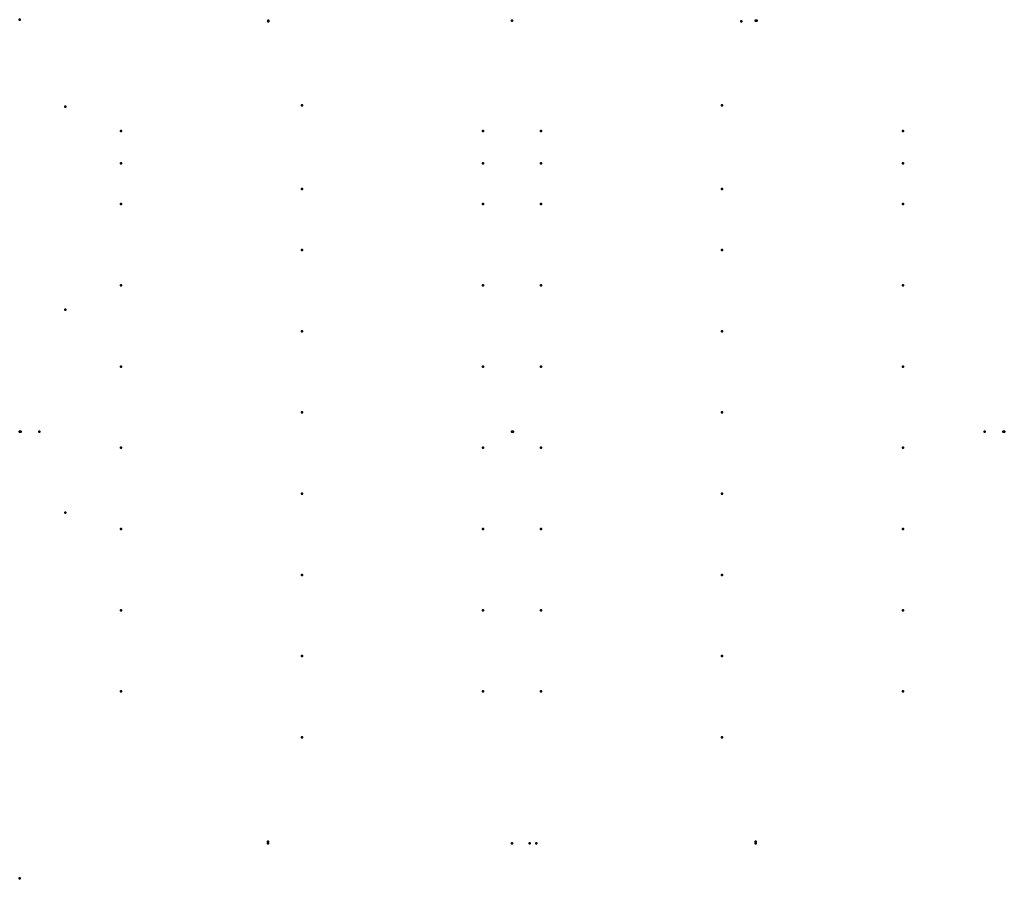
# Model space of a CAD drawing. Header units: millimetres. Extents: x -606 to 606, y -550 to 507.
import ezdxf

# ---------------------------------------------------------------- set-up
doc = ezdxf.new("R2010")
doc.units = ezdxf.units.MM
doc.layers.add('ConnectionPoints', color=7, linetype='Continuous', lineweight=50)

msp = doc.modelspace()

# ---------------------------------------------------------------- linework, layer by layer
at = {"layer": 'ConnectionPoints', "extrusion": (-7.4988e-33, -1, -1.22465e-16)}
msp.add_point((-606, 507), dxfattribs=at)
at = {"layer": 'ConnectionPoints', "extrusion": (0, -1, 0)}
for p in [(-300, 506, 994.75), (-300, 505, 1003.75), (0, 506, 994.75), (0, 506, 994.75), (282.2, 505, 1017.97), (300, 506, 994.75), (-300.5, -507, 1003.75), (300, -507, 1003.75)]:
    msp.add_point(p, dxfattribs=at)
at = {"layer": 'ConnectionPoints', "extrusion": (0, 1, 0)}
for p in [(-300, 506, 994.75), (0, 506, 994.75), (301, 506, 994.75), (-550, 400, 1986.5), (-550, 150, 1986.5), (-550, -100, 1986.5), (-300.5, -505, 1003.75), (-300.5, -507, 1003.75), (-300.5, -507, 1003.75), (0, -507, 1003.75), (0, -507, 1003.75), (21.7, -507, 923.5), (21.7, -507, 1036), (29.89, -507, 1003.75), (300, -505, 1003.75), (300, -507, 1003.75), (300, -507, 1003.75)]:
    msp.add_point(p, dxfattribs=at)
at = {"layer": 'ConnectionPoints'}
for p in [(-258.65, 401.5, 26), (258.65, 401.5, 26), (-481.4, 370, 26), (-481.4, 370, 26), (-35.9, 370, 26), (35.9, 370, 26), (481.4, 370, 26), (481.4, 370, 26), (-481.4, 330, 26), (-481.4, 330, 26), (-35.9, 330, 26), (35.9, 330, 26), (481.4, 330, 26), (481.4, 330, 26), (-258.65, 298.5, 26), (258.65, 298.5, 26), (-481.4, 280, 26), (-481.4, 280, 26), (-35.9, 280, 26), (35.9, 280, 26), (481.4, 280, 26), (481.4, 280, 26), (-258.65, 223.5, 26), (258.65, 223.5, 26), (-481.4, 180, 26), (-481.4, 180, 26), (-35.9, 180, 26), (35.9, 180, 26), (481.4, 180, 26), (481.4, 180, 26), (-258.65, 123.5, 26), (258.65, 123.5, 26), (-481.4, 80, 26), (-481.4, 80, 26), (-35.9, 80, 26), (35.9, 80, 26), (481.4, 80, 26), (481.4, 80, 26), (-258.65, 23.5, 26), (258.65, 23.5, 26), (0, 0), (0, 0, 2008.5), (0, 0, 21.7), (0, 0, 2008.5), (-481.4, -20, 26), (-481.4, -20, 26), (-35.9, -20, 26), (35.9, -20, 26), (481.4, -20, 26), (481.4, -20, 26), (-258.65, -76.5, 26), (258.65, -76.5, 26), (-481.4, -120, 26), (-481.4, -120, 26), (-35.9, -120, 26), (35.9, -120, 26), (481.4, -120, 26), (481.4, -120, 26), (-258.65, -176.5, 26), (258.65, -176.5, 26), (-481.4, -220, 26), (-481.4, -220, 26), (-35.9, -220, 26), (35.9, -220, 26), (481.4, -220, 26), (481.4, -220, 26), (-258.65, -276.5, 26), (258.65, -276.5, 26), (-481.4, -320, 26), (-481.4, -320, 26), (-35.9, -320, 26), (35.9, -320, 26), (481.4, -320, 26), (481.4, -320, 26), (-258.65, -376.5, 26), (258.65, -376.5, 26), (-606, -550)]:
    msp.add_point(p, dxfattribs=at)
at = {"layer": 'ConnectionPoints', "extrusion": (0, 0, -1)}
for p in [(-258.65, 401.5, 25), (258.65, 401.5, 25), (-258.65, 298.5, 25), (258.65, 298.5, 25), (-258.65, 223.5, 25), (258.65, 223.5, 25), (-258.65, 123.5, 25), (258.65, 123.5, 25), (-258.65, 23.5, 25), (258.65, 23.5, 25), (0, 0), (0, 0, 2008.5), (1.4, 0, 2007.5), (-258.65, -76.5, 25), (258.65, -76.5, 25), (-258.65, -176.5, 25), (258.65, -176.5, 25), (-258.65, -276.5, 25), (258.65, -276.5, 25), (-258.65, -376.5, 25), (258.65, -376.5, 25)]:
    msp.add_point(p, dxfattribs=at)
at = {"layer": 'ConnectionPoints', "extrusion": (1, 0, 0)}
for p in [(-606, 0, 994.75), (-606, 0, 994.75), (-606, 0, 994.75), (-605, 0, 1003.75), (-582, 0, 1003.75), (606, 0, 994.75), (606, 0, 994.75)]:
    msp.add_point(p, dxfattribs=at)
at = {"layer": 'ConnectionPoints', "extrusion": (-1, 0, 0)}
for p in [(-606, 0, 994.75), (605, 0, 1003.75), (606, 0, 994.75), (606, 0, 994.75)]:
    msp.add_point(p, dxfattribs=at)
at = {"layer": 'ConnectionPoints', "extrusion": (-1, 1.22465e-16, 0)}
msp.add_point((582, 0, 1003.75), dxfattribs=at)
at = {"layer": 'ConnectionPoints', "extrusion": (0, -1, -1.22465e-16)}
for p in [(0, -507, 1003.75), (21.7, -507, 1036)]:
    msp.add_point(p, dxfattribs=at)

doc.saveas('drawing.dxf')
